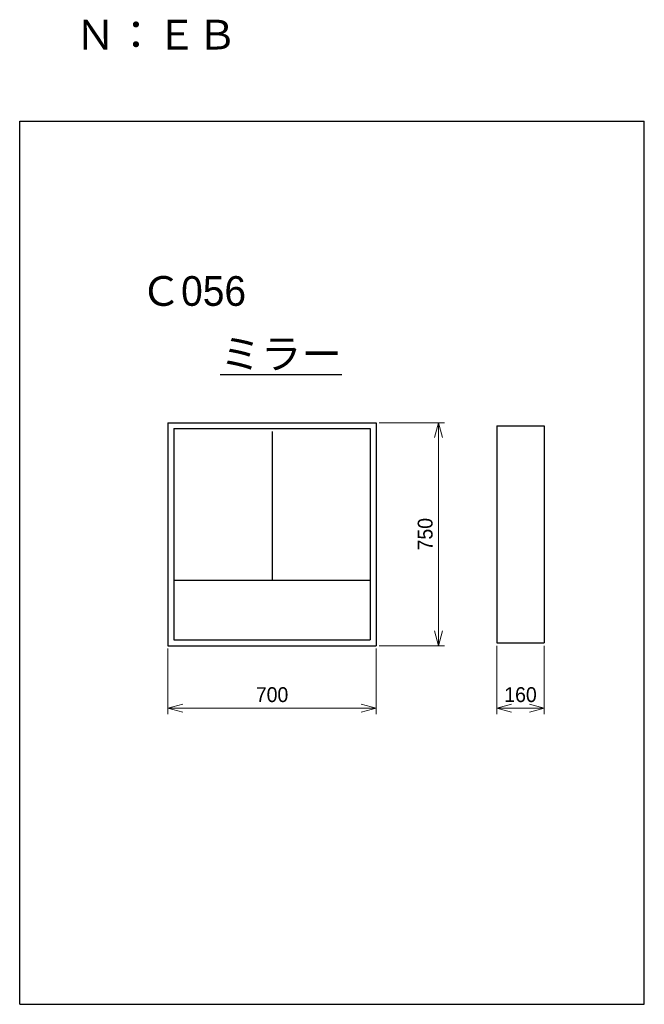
# Model space of a CAD drawing. Header units: millimetres. Extents: x 0 to 2100, y 0 to 3312.
import ezdxf

# ---------------------------------------------------------------- set-up
doc = ezdxf.new("R2010")
doc.units = ezdxf.units.MM
doc.header["$LTSCALE"] = 0.3
doc.layers.add('TEXT', color=7, linetype='Continuous', lineweight=25)
doc.layers.add('寸法', color=2, linetype='Continuous', lineweight=18)
doc.styles.add('MS Pゴシック', font='txt')
doc.dimstyles.new('コピー ～ MyDim S＝', dxfattribs={"dimscale": 20, "dimtxt": 2.5, "dimasz": 2.5, "dimexe": 1, "dimexo": 0.5, "dimgap": 1, "dimtad": 3, "dimdsep": 46, "dimtxsty": 'MS Pゴシック', "dimblk": 'OPEN30', "dimcen": 0, "dimclrd": 256, "dimclre": 256, "dimclrt": 256, "dimazin": 2, "dimtfac": 1, "dimtmove": 0, "dimatfit": 3, "dimldrblk": 'OPEN30', "dimfxl": 1, "dimlwd": 18, "dimlwe": 18, "dimarcsym": 0})

# ---------------------------------------------------------------- blocks, each defined once
blk = doc.blocks.new('_Open30')
at = {"color": 0, "lineweight": -2}
for p, q in [((-1, 0.268), (0, 0)), ((0, 0), (-1, -0.268)), ((0, 0), (-1, 0))]:
    blk.add_line(p, q, dxfattribs=at)
blk = doc.blocks.new('*D156')
at = {"layer": 'Defpoints', "color": 0, "transparency": 16777216}
for p in [(1198.5, 1956.3), (1198.5, 1206.3), (1408.5, 1206.3)]:
    blk.add_point(p, dxfattribs=at)
at = {"layer": '寸法', "lineweight": 18, "transparency": 16777216}
for p, q in [((1208.5, 1956.3), (1428.5, 1956.3)), ((1408.5, 1906.3), (1408.5, 1256.3)), ((1208.5, 1206.3), (1428.5, 1206.3))]:
    blk.add_line(p, q, dxfattribs=at)
at = {"layer": '寸法', "lineweight": 18, "transparency": 16777216, "xscale": 50, "yscale": 50, "zscale": 50}
for p, rotation in [((1408.5, 1956.3), 90), ((1408.5, 1206.3), 270)]:
    blk.add_blockref('_Open30', p, dxfattribs=dict(at, rotation=rotation))
at = {"layer": '寸法', "transparency": 16777216, "insert": (1363.5, 1581.3), "char_height": 50, "attachment_point": 5, "rotation": 90, "style": 'MS Pゴシック'}
blk.add_mtext('750', dxfattribs=at)
blk = doc.blocks.new('*D157')
at = {"layer": 'Defpoints', "color": 0, "transparency": 16777216}
for p in [(498.5, 1206.3), (1198.5, 1206.3), (1198.5, 996.3)]:
    blk.add_point(p, dxfattribs=at)
at = {"layer": '寸法', "lineweight": 18, "transparency": 16777216}
for p, q in [((498.5, 1196.3), (498.5, 976.3)), ((1198.5, 1196.3), (1198.5, 976.3)), ((548.5, 996.3), (1148.5, 996.3))]:
    blk.add_line(p, q, dxfattribs=at)
at = {"layer": '寸法', "lineweight": 18, "transparency": 16777216, "xscale": 50, "yscale": 50, "zscale": 50, "rotation": 180}
blk.add_blockref('_Open30', (498.5, 996.3), dxfattribs=at)
at = {"layer": '寸法', "lineweight": 18, "transparency": 16777216, "xscale": 50, "yscale": 50, "zscale": 50}
blk.add_blockref('_Open30', (1198.5, 996.3), dxfattribs=at)
at = {"layer": '寸法', "transparency": 16777216, "insert": (848.5, 1041.3), "char_height": 50, "attachment_point": 5, "style": 'MS Pゴシック'}
blk.add_mtext('700', dxfattribs=at)
blk = doc.blocks.new('*D158')
at = {"layer": 'Defpoints', "color": 0, "transparency": 16777216}
for p in [(1603.8, 1216.3), (1763.8, 1216.3), (1763.8, 996.3)]:
    blk.add_point(p, dxfattribs=at)
at = {"layer": '寸法', "lineweight": 18, "transparency": 16777216}
for p, q in [((1603.8, 1206.3), (1603.8, 976.3)), ((1763.8, 1206.3), (1763.8, 976.3)), ((1653.8, 996.3), (1713.8, 996.3))]:
    blk.add_line(p, q, dxfattribs=at)
at = {"layer": '寸法', "lineweight": 18, "transparency": 16777216, "xscale": 50, "yscale": 50, "zscale": 50, "rotation": 180}
blk.add_blockref('_Open30', (1603.8, 996.3), dxfattribs=at)
at = {"layer": '寸法', "lineweight": 18, "transparency": 16777216, "xscale": 50, "yscale": 50, "zscale": 50}
blk.add_blockref('_Open30', (1763.8, 996.3), dxfattribs=at)
at = {"layer": '寸法', "transparency": 16777216, "insert": (1683.8, 1041.3), "char_height": 50, "attachment_point": 5, "style": 'MS Pゴシック'}
blk.add_mtext('160', dxfattribs=at)

msp = doc.modelspace()

# ---------------------------------------------------------------- linework, layer by layer
at = {"color": 7, "linetype": 'Continuous'}
for p, q in [((498.483, 1956.269), (498.483, 1206.269)), ((498.483, 1956.269), (1198.483, 1956.269)), ((1198.483, 1956.269), (1198.483, 1206.269)), ((518.483, 1936.269), (518.483, 1226.269)), ((518.483, 1936.269), (1178.483, 1936.269)), ((848.483, 1926.269), (848.483, 1426.269)), ((1178.483, 1936.269), (1178.483, 1226.269)), ((1603.82, 1946.269), (1603.82, 1216.269)), ((1603.82, 1946.269), (1763.82, 1946.269)), ((1763.82, 1946.269), (1763.82, 1216.269)), ((518.483, 1426.269), (1178.483, 1426.269)), ((518.483, 1226.269), (1178.483, 1226.269)), ((498.483, 1206.269), (1198.483, 1206.269)), ((1603.82, 1216.269), (1763.82, 1216.269))]:
    msp.add_line(p, q, dxfattribs=at)
at = {"layer": 'Defpoints'}
for p, q in [((0, 0), (0, 2970)), ((0, 2970), (2100, 2970)), ((2100, 0), (2100, 2970)), ((0, 0), (2100, 0))]:
    msp.add_line(p, q, dxfattribs=at)

# ---------------------------------------------------------------- texts
at = {"color": 7, "char_height": 100, "attachment_point": 1, "style": 'MS Pゴシック'}
for s, insert in [('Ｎ：ＥＢ', (186.285, 3311.582)), ('Ｃ056', (406.356, 2449.296))]:
    msp.add_mtext(s, dxfattribs=dict(at, insert=insert))
at = {"layer": 'TEXT', "insert": (674.316, 2237.905), "char_height": 100, "attachment_point": 1, "style": 'MS Pゴシック'}
msp.add_mtext('{\\Lミラー}', dxfattribs=at)

# ---------------------------------------------------------------- dimensions: what is measured, and where the dimension line sits
at = {"layer": '寸法'}
dim = msp.add_linear_dim(base=(1408.483, 1206.269), p1=(1198.483, 1956.269), p2=(1198.483, 1206.269), angle=90, dimstyle='コピー ～ MyDim S＝', dxfattribs=at)
dim.commit()
dim.dimension.update_dxf_attribs({"geometry": '*D156', "text_midpoint": (1363.483, 1581.269)})
for base, p1, p2, picture, middle in [((1198.483, 996.269), (498.483, 1206.269), (1198.483, 1206.269), '*D157', (848.483, 1041.269)), ((1763.82, 996.269), (1603.82, 1216.269), (1763.82, 1216.269), '*D158', (1683.82, 1041.269))]:
    dim = msp.add_linear_dim(base=base, p1=p1, p2=p2, dimstyle='コピー ～ MyDim S＝', dxfattribs=at)
    dim.commit()
    dim.dimension.update_dxf_attribs({"geometry": picture, "text_midpoint": middle})

doc.saveas('drawing.dxf')
